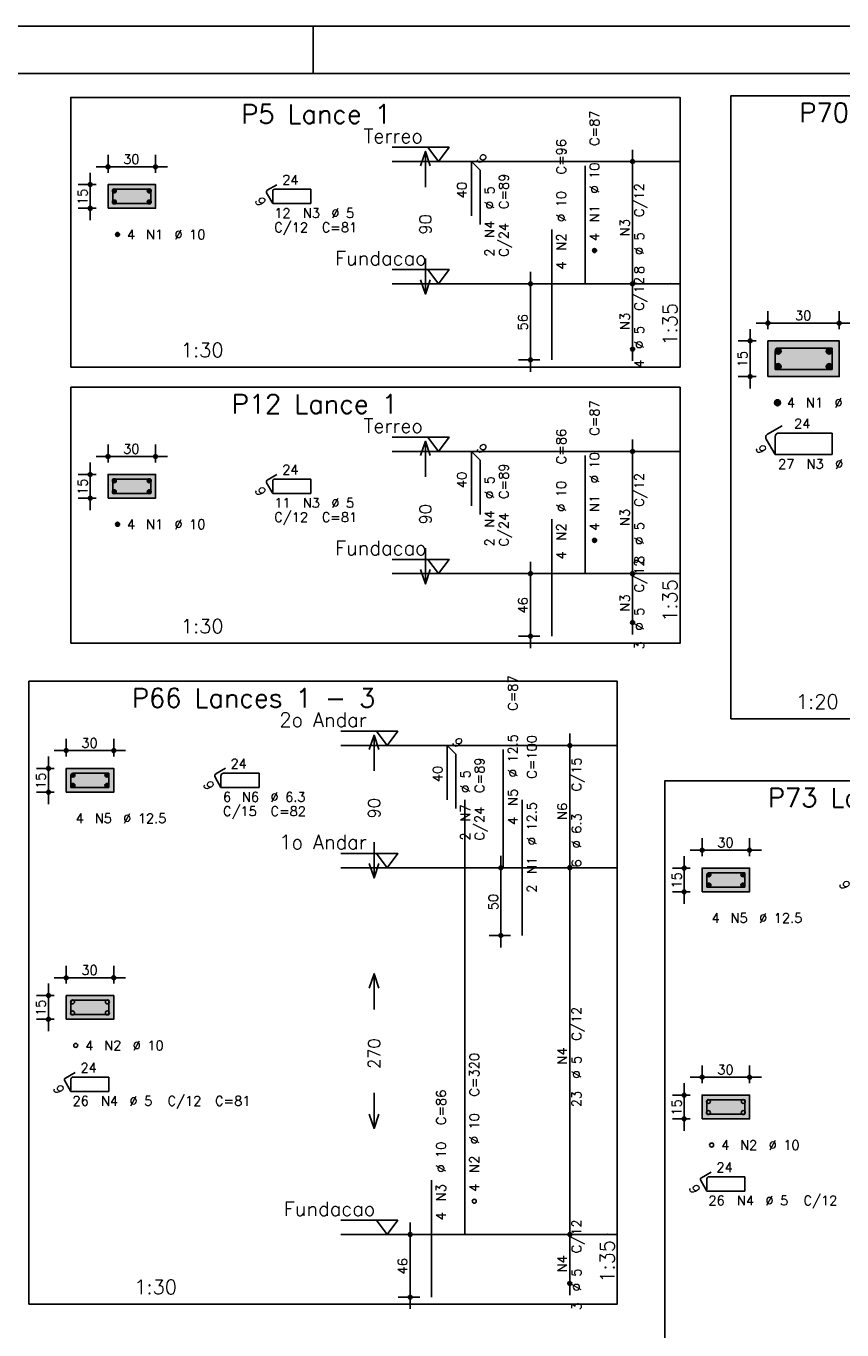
# Model space of a CAD drawing. Extents: x 0 to 119, y 0 to 84.
# Tile 11 of 19: x 57 to 75, y 57 to 84. Entities that reach past the tile are written whole.
import ezdxf

# ---------------------------------------------------------------- set-up
doc = ezdxf.new("R2010")
doc.units = 0
doc.header["$MEASUREMENT"] = 0
doc.linetypes.add('ESTILO_TQS_0002', pattern=[0.4, 0.1, -0.3])
for name, color, linetype in [('1', 1, 'CONTINUOUS'), ('2', 2, 'CONTINUOUS'), ('3', 3, 'CONTINUOUS'), ('4', 4, 'CONTINUOUS'), ('6', 6, 'CONTINUOUS'), ('7', 7, 'CONTINUOUS'), ('8', 8, 'CONTINUOUS'), ('9', 9, 'CONTINUOUS')]:
    doc.layers.add(name, color=color, linetype=linetype)
doc.styles.get("Standard").update_dxf_attribs({"font": 'ROMANS.SHX'})

msp = doc.modelspace()

# ---------------------------------------------------------------- linework, layer by layer
at = {"layer": '1', "linetype": 'Continuous'}
for p, q in [((0, 84.1), (118.9, 84.1)), ((63.4, 83.1), (63.4, 84.1))]:
    msp.add_line(p, q, dxfattribs=at)
for points in [[(58.3, 76.929), (71.125, 76.929), (71.125, 82.6), (58.3, 82.6), (58.3, 76.929)], [(72.191, 69.532), (83.129, 69.532), (83.129, 82.632), (72.191, 82.632), (72.191, 69.532)], [(65.065, 81.55), (66.265, 81.55), (66.04, 81.25), (65.815, 81.55)], [(71.125, 81.25), (65.065, 81.25)], [(65.065, 78.979), (66.265, 78.979), (66.04, 78.679), (65.815, 78.979)], [(71.125, 78.679), (65.065, 78.679)], [(58.3, 71.119), (71.125, 71.119), (71.125, 76.505), (58.3, 76.505), (58.3, 71.119)], [(65.065, 75.455), (66.265, 75.455), (66.04, 75.155), (65.815, 75.455)], [(71.125, 75.155), (65.065, 75.155)], [(65.065, 72.884), (66.265, 72.884), (66.04, 72.584), (65.815, 72.884)], [(71.125, 72.584), (65.065, 72.584)], [(57.42, 57.221), (69.805, 57.221), (69.805, 70.321), (57.42, 70.321), (57.42, 57.221)], [(63.985, 69.271), (65.185, 69.271), (64.96, 68.971), (64.735, 69.271)], [(69.805, 68.971), (63.985, 68.971)], [(70.805, 55.126), (83.19, 55.126), (83.19, 68.226), (70.805, 68.226), (70.805, 55.126)], [(63.985, 66.7), (65.185, 66.7), (64.96, 66.4), (64.735, 66.7)], [(69.805, 66.4), (63.985, 66.4)], [(63.985, 58.986), (65.185, 58.986), (64.96, 58.686), (64.735, 58.986)], [(69.805, 58.686), (63.985, 58.686)]]:
    msp.add_lwpolyline(points, dxfattribs=at)
at = {"layer": '1', "linetype": 'ESTILO_TQS_0002'}
for points in [[(59.085, 80.267), (60.085, 80.267), (60.085, 80.767), (59.085, 80.767), (59.085, 80.267)], [(72.976, 76.729), (74.476, 76.729), (74.476, 77.479), (72.976, 77.479), (72.976, 76.729)], [(59.085, 74.172), (60.085, 74.172), (60.085, 74.672), (59.085, 74.672), (59.085, 74.172)], [(58.205, 67.988), (59.205, 67.988), (59.205, 68.488), (58.205, 68.488), (58.205, 67.988)], [(71.59, 65.893), (72.59, 65.893), (72.59, 66.393), (71.59, 66.393), (71.59, 65.893)], [(58.205, 63.212), (59.205, 63.212), (59.205, 63.712), (58.205, 63.712), (58.205, 63.212)], [(71.59, 61.117), (72.59, 61.117), (72.59, 61.617), (71.59, 61.617), (71.59, 61.117)]]:
    msp.add_lwpolyline(points, dxfattribs=at)
at = {"layer": '2', "linetype": 'Continuous'}
for p, q in [((70.125, 78.429), (70.125, 81.5)), ((59.085, 81.017), (59.085, 81.392)), ((60.085, 81.017), (60.085, 81.392)), ((70.125, 81.25), (70.125, 81.25)), ((58.71, 80.017), (58.71, 81.017)), ((58.835, 81.142), (60.335, 81.142)), ((58.835, 80.767), (58.46, 80.767)), ((59.085, 80.767), (59.085, 80.767)), ((59.085, 80.767), (59.085, 80.767)), ((60.085, 80.767), (60.085, 80.767)), ((58.835, 80.267), (58.46, 80.267)), ((59.085, 80.267), (59.085, 80.267)), ((67.975, 76.829), (67.975, 78.929)), ((70.125, 77.057), (70.125, 78.929)), ((68.175, 78.679), (67.725, 78.679)), ((68.425, 78.679), (68.425, 78.679)), ((70.125, 78.679), (70.125, 78.679)), ((70.125, 78.679), (70.125, 78.679)), ((72.976, 77.729), (72.976, 78.104)), ((74.476, 77.729), (74.476, 78.104)), ((72.601, 76.479), (72.601, 77.729)), ((72.726, 77.854), (74.726, 77.854)), ((72.726, 77.479), (72.351, 77.479)), ((72.976, 77.479), (72.976, 77.479)), ((72.976, 77.479), (72.976, 77.479)), ((74.476, 77.479), (74.476, 77.479)), ((68.175, 77.079), (67.725, 77.079)), ((68.425, 77.079), (68.425, 77.079)), ((70.125, 77.307), (70.125, 77.307)), ((72.726, 76.729), (72.351, 76.729)), ((72.976, 76.729), (72.976, 76.729)), ((59.085, 74.922), (59.085, 75.297)), ((60.085, 74.922), (60.085, 75.297)), ((70.125, 72.334), (70.125, 75.405)), ((70.125, 75.155), (70.125, 75.155)), ((58.71, 73.922), (58.71, 74.922)), ((58.835, 75.047), (60.335, 75.047)), ((58.835, 74.672), (58.46, 74.672)), ((59.085, 74.672), (59.085, 74.672)), ((59.085, 74.672), (59.085, 74.672)), ((60.085, 74.672), (60.085, 74.672)), ((58.835, 74.172), (58.46, 74.172)), ((59.085, 74.172), (59.085, 74.172)), ((67.975, 71.019), (67.975, 72.834)), ((70.125, 71.305), (70.125, 72.834)), ((68.175, 72.584), (67.725, 72.584)), ((68.425, 72.584), (68.425, 72.584)), ((70.125, 72.584), (70.125, 72.584)), ((70.125, 72.584), (70.125, 72.584)), ((70.125, 71.555), (70.125, 71.555)), ((68.175, 71.269), (67.725, 71.269)), ((68.425, 71.269), (68.425, 71.269)), ((58.205, 68.738), (58.205, 69.113)), ((59.205, 68.738), (59.205, 69.113)), ((68.805, 66.15), (68.805, 69.221)), ((57.955, 68.863), (59.455, 68.863)), ((68.805, 68.971), (68.805, 68.971)), ((57.83, 67.738), (57.83, 68.738)), ((57.955, 68.488), (57.58, 68.488)), ((58.205, 68.488), (58.205, 68.488)), ((58.205, 68.488), (58.205, 68.488)), ((59.205, 68.488), (59.205, 68.488)), ((57.955, 67.988), (57.58, 67.988)), ((58.205, 67.988), (58.205, 67.988)), ((71.59, 66.643), (71.59, 67.018)), ((72.59, 66.643), (72.59, 67.018)), ((67.355, 66.65), (67.355, 64.721)), ((68.805, 58.436), (68.805, 66.65)), ((71.215, 65.643), (71.215, 66.643)), ((71.34, 66.768), (72.84, 66.768)), ((67.555, 66.4), (67.105, 66.4)), ((67.805, 66.4), (67.805, 66.4)), ((68.805, 66.4), (68.805, 66.4)), ((68.805, 66.4), (68.805, 66.4)), ((71.34, 66.393), (70.965, 66.393)), ((71.59, 66.393), (71.59, 66.393)), ((71.59, 66.393), (71.59, 66.393)), ((72.59, 66.393), (72.59, 66.393)), ((71.34, 65.893), (70.965, 65.893)), ((71.59, 65.893), (71.59, 65.893)), ((67.555, 64.971), (67.105, 64.971)), ((67.805, 64.971), (67.805, 64.971)), ((58.205, 63.962), (58.205, 64.337)), ((59.205, 63.962), (59.205, 64.337)), ((57.83, 62.962), (57.83, 63.962)), ((57.955, 64.087), (59.455, 64.087)), ((57.955, 63.712), (57.58, 63.712)), ((58.205, 63.712), (58.205, 63.712)), ((58.205, 63.712), (58.205, 63.712)), ((59.205, 63.712), (59.205, 63.712)), ((57.955, 63.212), (57.58, 63.212)), ((58.205, 63.212), (58.205, 63.212)), ((71.34, 61.992), (72.84, 61.992)), ((71.59, 61.867), (71.59, 62.242)), ((72.59, 61.867), (72.59, 62.242)), ((71.215, 60.867), (71.215, 61.867)), ((71.34, 61.617), (70.965, 61.617)), ((71.59, 61.617), (71.59, 61.617)), ((71.59, 61.617), (71.59, 61.617)), ((72.59, 61.617), (72.59, 61.617)), ((71.34, 61.117), (70.965, 61.117)), ((71.59, 61.117), (71.59, 61.117)), ((65.645, 58.686), (65.195, 58.686)), ((65.445, 57.121), (65.445, 58.936)), ((65.895, 58.686), (65.895, 58.686)), ((68.805, 57.407), (68.805, 58.936)), ((68.805, 58.686), (68.805, 58.686)), ((68.805, 58.686), (68.805, 58.686)), ((68.805, 57.657), (68.805, 57.657)), ((65.645, 57.371), (65.195, 57.371)), ((65.895, 57.371), (65.895, 57.371))]:
    msp.add_line(p, q, dxfattribs=at)
for points in [[(65.665, 81.164), (65.765, 81.464), (65.865, 81.164)], [(65.765, 80.714), (65.765, 81.464)], [(59.085, 80.267), (60.085, 80.267), (60.085, 80.767), (59.085, 80.767), (59.085, 80.267)], [(65.765, 79.214), (65.765, 78.464)], [(65.665, 78.764), (65.765, 78.464), (65.865, 78.764)], [(72.976, 76.729), (74.476, 76.729), (74.476, 77.479), (72.976, 77.479), (72.976, 76.729)], [(65.665, 75.069), (65.765, 75.369), (65.865, 75.069)], [(65.765, 74.619), (65.765, 75.369)], [(59.085, 74.172), (60.085, 74.172), (60.085, 74.672), (59.085, 74.672), (59.085, 74.172)], [(65.765, 73.119), (65.765, 72.369)], [(65.665, 72.669), (65.765, 72.369), (65.865, 72.669)], [(64.585, 68.886), (64.685, 69.186), (64.785, 68.886)], [(64.685, 68.436), (64.685, 69.186)], [(58.205, 67.988), (59.205, 67.988), (59.205, 68.488), (58.205, 68.488), (58.205, 67.988)], [(64.685, 66.936), (64.685, 66.186)], [(64.585, 66.486), (64.685, 66.186), (64.785, 66.486)], [(71.59, 65.893), (72.59, 65.893), (72.59, 66.393), (71.59, 66.393), (71.59, 65.893)], [(64.585, 63.868), (64.685, 64.168), (64.785, 63.868)], [(64.685, 63.418), (64.685, 64.168)], [(58.205, 63.212), (59.205, 63.212), (59.205, 63.712), (58.205, 63.712), (58.205, 63.212)], [(64.685, 61.668), (64.685, 60.918)], [(71.59, 61.117), (72.59, 61.117), (72.59, 61.617), (71.59, 61.617), (71.59, 61.117)], [(64.585, 61.218), (64.685, 60.918), (64.785, 61.218)]]:
    msp.add_lwpolyline(points, dxfattribs=at)
for centre, radius in [((59.085, 81.142), 0.04), ((60.085, 81.142), 0.04), ((70.125, 81.25), 0.0416), ((70.125, 81.25), 0.0208), ((59.085, 81.142), 0.02), ((60.085, 81.142), 0.02), ((58.71, 80.767), 0.04), ((58.71, 80.767), 0.02), ((58.71, 80.267), 0.04), ((58.71, 80.267), 0.02), ((67.975, 78.679), 0.04), ((67.975, 78.679), 0.02), ((70.125, 78.679), 0.0416), ((70.125, 78.679), 0.0416), ((70.125, 78.679), 0.0208), ((70.125, 78.679), 0.0208), ((72.976, 77.854), 0.04), ((74.476, 77.854), 0.04), ((72.976, 77.854), 0.02), ((74.476, 77.854), 0.02), ((70.125, 77.307), 0.0416), ((70.125, 77.307), 0.0208), ((72.601, 77.479), 0.04), ((72.601, 77.479), 0.02), ((67.975, 77.079), 0.04), ((67.975, 77.079), 0.02), ((72.601, 76.729), 0.04), ((72.601, 76.729), 0.02), ((70.125, 75.155), 0.0416), ((70.125, 75.155), 0.0208), ((59.085, 75.047), 0.04), ((59.085, 75.047), 0.02), ((60.085, 75.047), 0.04), ((60.085, 75.047), 0.02), ((58.71, 74.672), 0.04), ((58.71, 74.672), 0.02), ((58.71, 74.172), 0.04), ((58.71, 74.172), 0.02), ((67.975, 72.584), 0.04), ((67.975, 72.584), 0.02), ((70.125, 72.584), 0.0416), ((70.125, 72.584), 0.0416), ((70.125, 72.584), 0.0208), ((70.125, 72.584), 0.0208), ((70.125, 71.555), 0.0416), ((70.125, 71.555), 0.0208), ((67.975, 71.269), 0.04), ((67.975, 71.269), 0.02), ((58.205, 68.863), 0.04), ((58.205, 68.863), 0.02), ((59.205, 68.863), 0.04), ((59.205, 68.863), 0.02), ((68.805, 68.971), 0.0416), ((68.805, 68.971), 0.0208), ((57.83, 68.488), 0.04), ((57.83, 68.488), 0.02), ((57.83, 67.988), 0.04), ((57.83, 67.988), 0.02), ((71.59, 66.768), 0.04), ((71.59, 66.768), 0.02), ((72.59, 66.768), 0.04), ((72.59, 66.768), 0.02), ((67.355, 66.4), 0.04), ((67.355, 66.4), 0.02), ((68.805, 66.4), 0.0416), ((68.805, 66.4), 0.0416), ((68.805, 66.4), 0.0208), ((68.805, 66.4), 0.0208), ((71.215, 66.393), 0.04), ((71.215, 66.393), 0.02), ((71.215, 65.893), 0.04), ((71.215, 65.893), 0.02), ((67.355, 64.971), 0.04), ((67.355, 64.971), 0.02), ((58.205, 64.087), 0.04), ((58.205, 64.087), 0.02), ((59.205, 64.087), 0.04), ((59.205, 64.087), 0.02), ((57.83, 63.712), 0.04), ((57.83, 63.712), 0.02), ((57.83, 63.212), 0.04), ((57.83, 63.212), 0.02), ((71.59, 61.992), 0.04), ((71.59, 61.992), 0.02), ((72.59, 61.992), 0.04), ((72.59, 61.992), 0.02), ((71.215, 61.617), 0.04), ((71.215, 61.617), 0.02), ((71.215, 61.117), 0.04), ((71.215, 61.117), 0.02), ((65.445, 58.686), 0.04), ((65.445, 58.686), 0.02), ((68.805, 58.686), 0.0416), ((68.805, 58.686), 0.0416), ((68.805, 58.686), 0.0208), ((68.805, 58.686), 0.0208), ((68.805, 57.657), 0.0416), ((68.805, 57.657), 0.0208), ((65.445, 57.371), 0.04), ((65.445, 57.371), 0.02)]:
    msp.add_circle(centre, radius, dxfattribs=at)
at = {"layer": '3', "linetype": 'Continuous'}
for p, q in [((59.177, 80.628), (59.224, 80.675)), ((59.177, 80.639), (59.212, 80.675)), ((59.18, 80.618), (59.234, 80.672)), ((59.184, 80.611), (59.241, 80.668)), ((59.189, 80.604), (59.248, 80.663)), ((59.195, 80.599), (59.253, 80.657)), ((59.203, 80.595), (59.257, 80.649)), ((59.212, 80.592), (59.26, 80.639)), ((59.224, 80.592), (59.26, 80.628)), ((59.91, 80.628), (59.958, 80.675)), ((59.91, 80.639), (59.946, 80.675)), ((59.913, 80.618), (59.967, 80.672)), ((59.917, 80.611), (59.975, 80.668)), ((59.922, 80.604), (59.981, 80.663)), ((59.929, 80.599), (59.986, 80.657)), ((59.936, 80.595), (59.99, 80.649)), ((59.946, 80.592), (59.993, 80.639)), ((59.958, 80.592), (59.993, 80.628)), ((59.177, 80.394), (59.224, 80.441)), ((59.177, 80.406), (59.212, 80.441)), ((59.18, 80.385), (59.234, 80.439)), ((59.184, 80.377), (59.241, 80.435)), ((59.189, 80.371), (59.248, 80.43)), ((59.195, 80.365), (59.253, 80.423)), ((59.203, 80.361), (59.257, 80.415)), ((59.212, 80.359), (59.26, 80.406)), ((59.224, 80.359), (59.26, 80.394)), ((59.91, 80.394), (59.958, 80.441)), ((59.91, 80.406), (59.946, 80.441)), ((59.913, 80.385), (59.967, 80.439)), ((59.917, 80.377), (59.975, 80.435)), ((59.922, 80.371), (59.981, 80.43)), ((59.929, 80.365), (59.986, 80.423)), ((59.936, 80.361), (59.99, 80.415)), ((59.946, 80.359), (59.993, 80.406)), ((59.958, 80.359), (59.993, 80.394)), ((59.244, 79.711), (59.291, 79.758)), ((59.244, 79.723), (59.279, 79.758)), ((59.246, 79.702), (59.3, 79.756)), ((59.25, 79.694), (59.308, 79.752)), ((59.256, 79.687), (59.314, 79.746)), ((59.262, 79.682), (59.32, 79.74)), ((59.27, 79.678), (59.324, 79.732)), ((59.279, 79.676), (59.326, 79.723)), ((59.291, 79.676), (59.326, 79.711)), ((69.284, 79.373), (69.331, 79.42)), ((69.284, 79.385), (69.319, 79.42)), ((69.286, 79.363), (69.34, 79.417)), ((69.29, 79.356), (69.348, 79.413)), ((69.296, 79.349), (69.354, 79.408)), ((69.302, 79.344), (69.36, 79.402)), ((69.31, 79.34), (69.364, 79.394)), ((69.319, 79.337), (69.366, 79.385)), ((69.331, 79.337), (69.366, 79.373)), ((73.127, 77.257), (73.198, 77.328)), ((73.127, 77.275), (73.18, 77.328)), ((74.202, 77.257), (74.272, 77.328)), ((74.202, 77.275), (74.255, 77.328)), ((73.131, 77.243), (73.212, 77.324)), ((73.137, 77.232), (73.223, 77.318)), ((73.145, 77.222), (73.233, 77.31)), ((73.154, 77.214), (73.241, 77.301)), ((73.166, 77.208), (73.247, 77.289)), ((73.18, 77.204), (73.251, 77.275)), ((73.198, 77.204), (73.251, 77.257)), ((74.206, 77.243), (74.287, 77.324)), ((74.212, 77.232), (74.298, 77.318)), ((74.22, 77.222), (74.308, 77.31)), ((74.229, 77.214), (74.316, 77.301)), ((74.241, 77.208), (74.322, 77.289)), ((74.255, 77.204), (74.326, 77.275)), ((74.273, 77.204), (74.326, 77.257)), ((73.127, 76.932), (73.198, 77.003)), ((73.127, 76.95), (73.18, 77.003)), ((73.131, 76.918), (73.212, 76.999)), ((73.137, 76.907), (73.223, 76.993)), ((73.145, 76.897), (73.233, 76.985)), ((73.154, 76.889), (73.241, 76.976)), ((73.166, 76.883), (73.247, 76.964)), ((73.18, 76.879), (73.251, 76.95)), ((73.198, 76.879), (73.251, 76.932)), ((74.202, 76.932), (74.272, 77.003)), ((74.202, 76.95), (74.255, 77.003)), ((74.206, 76.918), (74.287, 76.999)), ((74.212, 76.907), (74.298, 76.993)), ((74.22, 76.897), (74.308, 76.985)), ((74.229, 76.889), (74.316, 76.976)), ((74.241, 76.883), (74.322, 76.964)), ((74.255, 76.879), (74.326, 76.95)), ((74.273, 76.879), (74.326, 76.932)), ((73.114, 76.17), (73.185, 76.241)), ((73.114, 76.188), (73.167, 76.241)), ((73.118, 76.156), (73.199, 76.237)), ((73.124, 76.144), (73.211, 76.231)), ((73.132, 76.135), (73.22, 76.223)), ((73.142, 76.127), (73.228, 76.213)), ((73.153, 76.121), (73.234, 76.202)), ((73.167, 76.117), (73.238, 76.188)), ((73.185, 76.117), (73.238, 76.17)), ((59.177, 74.533), (59.224, 74.58)), ((59.177, 74.545), (59.212, 74.58)), ((59.177, 74.299), (59.224, 74.347)), ((59.177, 74.311), (59.212, 74.347)), ((59.18, 74.523), (59.234, 74.577)), ((59.18, 74.29), (59.234, 74.344)), ((59.184, 74.516), (59.241, 74.573)), ((59.184, 74.282), (59.241, 74.34)), ((59.189, 74.509), (59.248, 74.568)), ((59.189, 74.276), (59.248, 74.335)), ((59.195, 74.504), (59.253, 74.562)), ((59.195, 74.271), (59.253, 74.328)), ((59.203, 74.5), (59.257, 74.554)), ((59.203, 74.267), (59.257, 74.32)), ((59.212, 74.497), (59.26, 74.545)), ((59.212, 74.264), (59.26, 74.311)), ((59.224, 74.497), (59.26, 74.533)), ((59.91, 74.533), (59.958, 74.58)), ((59.91, 74.545), (59.946, 74.58)), ((59.91, 74.299), (59.958, 74.347)), ((59.91, 74.311), (59.946, 74.347)), ((59.913, 74.523), (59.967, 74.577)), ((59.913, 74.29), (59.967, 74.344)), ((59.917, 74.516), (59.975, 74.573)), ((59.917, 74.282), (59.975, 74.34)), ((59.922, 74.509), (59.981, 74.568)), ((59.922, 74.276), (59.981, 74.335)), ((59.929, 74.504), (59.986, 74.562)), ((59.929, 74.271), (59.986, 74.328)), ((59.936, 74.5), (59.99, 74.554)), ((59.936, 74.267), (59.99, 74.32)), ((59.946, 74.497), (59.993, 74.545)), ((59.946, 74.264), (59.993, 74.311)), ((59.958, 74.497), (59.993, 74.533)), ((59.224, 74.264), (59.26, 74.299)), ((59.958, 74.264), (59.993, 74.299)), ((59.244, 73.616), (59.291, 73.663)), ((59.244, 73.628), (59.279, 73.663)), ((59.246, 73.607), (59.3, 73.661)), ((59.25, 73.599), (59.308, 73.657)), ((59.256, 73.593), (59.314, 73.651)), ((59.262, 73.587), (59.32, 73.645)), ((59.27, 73.583), (59.324, 73.637)), ((59.279, 73.581), (59.326, 73.628)), ((59.291, 73.581), (59.326, 73.616)), ((69.284, 73.278), (69.331, 73.325)), ((69.284, 73.29), (69.319, 73.325)), ((69.286, 73.269), (69.34, 73.323)), ((69.29, 73.261), (69.348, 73.319)), ((69.296, 73.254), (69.354, 73.313)), ((69.302, 73.249), (69.36, 73.307)), ((69.31, 73.245), (69.364, 73.299)), ((69.319, 73.243), (69.366, 73.29)), ((69.331, 73.243), (69.366, 73.278)), ((58.305, 68.34), (58.353, 68.388)), ((58.305, 68.352), (58.341, 68.388)), ((58.308, 68.331), (58.362, 68.385)), ((58.312, 68.323), (58.37, 68.381)), ((58.317, 68.317), (58.376, 68.376)), ((58.324, 68.312), (58.381, 68.369)), ((58.331, 68.308), (58.385, 68.362)), ((58.341, 68.305), (58.388, 68.352)), ((58.353, 68.305), (58.388, 68.34)), ((59.022, 68.34), (59.069, 68.388)), ((59.022, 68.352), (59.057, 68.388)), ((59.025, 68.331), (59.079, 68.385)), ((59.029, 68.323), (59.086, 68.381)), ((59.034, 68.317), (59.093, 68.376)), ((59.04, 68.312), (59.098, 68.369)), ((59.048, 68.308), (59.102, 68.362)), ((59.057, 68.305), (59.105, 68.352)), ((59.069, 68.305), (59.105, 68.34)), ((58.305, 68.124), (58.353, 68.171)), ((58.305, 68.136), (58.341, 68.171)), ((58.308, 68.114), (58.362, 68.168)), ((58.312, 68.107), (58.37, 68.164)), ((58.317, 68.1), (58.376, 68.159)), ((58.324, 68.095), (58.381, 68.153)), ((58.331, 68.091), (58.385, 68.145)), ((58.341, 68.088), (58.388, 68.136)), ((58.353, 68.088), (58.388, 68.124)), ((59.022, 68.124), (59.069, 68.171)), ((59.022, 68.136), (59.057, 68.171)), ((59.025, 68.114), (59.079, 68.168)), ((59.029, 68.107), (59.086, 68.164)), ((59.034, 68.1), (59.093, 68.159)), ((59.04, 68.095), (59.098, 68.153)), ((59.048, 68.091), (59.102, 68.145)), ((59.057, 68.088), (59.105, 68.136)), ((59.069, 68.088), (59.105, 68.124)), ((71.69, 66.245), (71.738, 66.292)), ((71.69, 66.257), (71.726, 66.292)), ((71.693, 66.236), (71.747, 66.29)), ((71.697, 66.228), (71.755, 66.286)), ((71.702, 66.222), (71.761, 66.281)), ((71.709, 66.216), (71.766, 66.274)), ((71.716, 66.212), (71.77, 66.266)), ((71.726, 66.21), (71.773, 66.257)), ((71.738, 66.21), (71.773, 66.245)), ((72.407, 66.245), (72.454, 66.292)), ((72.407, 66.257), (72.442, 66.292)), ((72.41, 66.236), (72.464, 66.29)), ((72.414, 66.228), (72.471, 66.286)), ((72.419, 66.222), (72.478, 66.281)), ((72.425, 66.216), (72.483, 66.274)), ((72.433, 66.212), (72.487, 66.266)), ((72.442, 66.21), (72.49, 66.257)), ((72.454, 66.21), (72.49, 66.245)), ((71.69, 66.029), (71.738, 66.076)), ((71.69, 66.04), (71.726, 66.076)), ((71.693, 66.019), (71.747, 66.073)), ((71.697, 66.011), (71.755, 66.069)), ((71.702, 66.005), (71.761, 66.064)), ((71.709, 66), (71.766, 66.057)), ((71.716, 65.996), (71.77, 66.05)), ((71.726, 65.993), (71.773, 66.04)), ((71.738, 65.993), (71.773, 66.029)), ((72.407, 66.029), (72.454, 66.076)), ((72.407, 66.04), (72.442, 66.076)), ((72.41, 66.019), (72.464, 66.073)), ((72.414, 66.011), (72.471, 66.069)), ((72.419, 66.005), (72.478, 66.064)), ((72.425, 66), (72.483, 66.057)), ((72.433, 65.996), (72.487, 66.05)), ((72.442, 65.993), (72.49, 66.04)), ((72.454, 65.993), (72.49, 66.029))]:
    msp.add_line(p, q, dxfattribs=at)
for centre, radius in [((59.218, 80.634), 0.0417), ((59.952, 80.634), 0.0417), ((59.218, 80.4), 0.0417), ((59.952, 80.4), 0.0417), ((59.285, 79.717), 0.0417), ((69.325, 79.379), 0.0417), ((73.189, 77.266), 0.0625), ((74.264, 77.266), 0.0625), ((73.189, 76.941), 0.0625), ((74.264, 76.941), 0.0625), ((73.176, 76.179), 0.0625), ((59.218, 74.539), 0.0417), ((59.218, 74.305), 0.0417), ((59.952, 74.539), 0.0417), ((59.952, 74.305), 0.0417), ((59.285, 73.622), 0.0417), ((69.325, 73.284), 0.0417), ((58.347, 68.346), 0.0417), ((59.063, 68.346), 0.0417), ((58.347, 68.13), 0.0417), ((59.063, 68.13), 0.0417), ((71.732, 66.251), 0.0417), ((72.448, 66.251), 0.0417), ((71.732, 66.034), 0.0417), ((72.448, 66.034), 0.0417), ((58.338, 63.578), 0.0417), ((59.072, 63.578), 0.0417), ((58.338, 63.345), 0.0417), ((59.072, 63.345), 0.0417), ((58.405, 62.662), 0.0417), ((71.723, 61.483), 0.0417), ((72.457, 61.483), 0.0417), ((71.723, 61.25), 0.0417), ((72.457, 61.25), 0.0417), ((71.79, 60.567), 0.0417), ((66.795, 59.386), 0.0417)]:
    msp.add_circle(centre, radius, dxfattribs=at)
at = {"layer": '4', "linetype": 'Continuous'}
for p, q in [((59.185, 80.625), (59.185, 80.367)), ((59.185, 80.625), (59.185, 80.392)), ((59.46, 80.667), (59.227, 80.667)), ((59.985, 80.667), (59.227, 80.667)), ((59.985, 80.367), (59.985, 80.667)), ((59.185, 80.367), (59.985, 80.367)), ((73.555, 77.329), (73.205, 77.329)), ((74.326, 77.329), (73.205, 77.329)), ((74.326, 76.878), (74.326, 77.329)), ((73.126, 77.25), (73.126, 76.878)), ((73.126, 77.25), (73.126, 76.9)), ((73.126, 76.878), (74.326, 76.878)), ((59.185, 74.53), (59.185, 74.272)), ((59.185, 74.53), (59.185, 74.297)), ((59.46, 74.572), (59.227, 74.572)), ((59.985, 74.572), (59.227, 74.572)), ((59.985, 74.272), (59.985, 74.572)), ((59.185, 74.272), (59.985, 74.272)), ((58.305, 68.336), (58.305, 68.088)), ((58.305, 68.336), (58.305, 68.102)), ((58.591, 68.388), (58.357, 68.388)), ((59.105, 68.388), (58.357, 68.388)), ((59.105, 68.088), (59.105, 68.388)), ((58.305, 68.088), (59.105, 68.088)), ((71.69, 66.24), (71.69, 65.993)), ((71.69, 66.24), (71.69, 66.007)), ((71.976, 66.293), (71.742, 66.293)), ((72.49, 66.293), (71.742, 66.293)), ((72.49, 65.993), (72.49, 66.293)), ((71.69, 65.993), (72.49, 65.993)), ((58.305, 63.57), (58.305, 63.312)), ((58.305, 63.57), (58.305, 63.337)), ((58.58, 63.612), (58.347, 63.612)), ((59.105, 63.612), (58.347, 63.612)), ((59.105, 63.312), (59.105, 63.612)), ((58.305, 63.312), (59.105, 63.312)), ((71.69, 61.475), (71.69, 61.217)), ((71.69, 61.475), (71.69, 61.242)), ((71.965, 61.517), (71.732, 61.517)), ((72.49, 61.517), (71.732, 61.517)), ((72.49, 61.217), (72.49, 61.517)), ((71.69, 61.217), (72.49, 61.217))]:
    msp.add_line(p, q, dxfattribs=at)
for centre, radius in [((59.227, 80.625), 0.0417), ((59.227, 80.625), 0.0417), ((73.205, 77.25), 0.0788), ((73.205, 77.25), 0.0788), ((59.227, 74.53), 0.0417), ((59.227, 74.53), 0.0417), ((58.357, 68.336), 0.0525), ((58.357, 68.336), 0.0525), ((71.742, 66.24), 0.0525), ((71.742, 66.24), 0.0525), ((58.347, 63.57), 0.0417), ((58.347, 63.57), 0.0417), ((71.732, 61.475), 0.0417), ((71.732, 61.475), 0.0417)]:
    msp.add_arc(centre, radius, 90, 180, dxfattribs=at)
at = {"layer": '6', "linetype": 'Continuous'}
for p, q in [((66.733, 80.107), (66.733, 81.25)), ((66.733, 81.25), (66.915, 81.068)), ((66.915, 81.068), (66.915, 79.925)), ((69.125, 78.679), (69.125, 81.164)), ((62.64, 80.764), (62.438, 80.648)), ((62.552, 80.625), (62.552, 80.392)), ((63.352, 80.667), (62.593, 80.667)), ((63.352, 80.367), (63.352, 80.667)), ((62.422, 80.591), (62.552, 80.367)), ((62.552, 80.367), (63.352, 80.367)), ((68.425, 77.079), (68.425, 79.822)), ((73.272, 75.696), (72.969, 75.521)), ((72.94, 75.413), (73.126, 75.091)), ((73.126, 75.463), (73.126, 75.113)), ((74.326, 75.541), (73.205, 75.541)), ((74.326, 75.091), (74.326, 75.541)), ((66.733, 74.012), (66.733, 75.155)), ((66.733, 75.155), (66.915, 74.973)), ((66.915, 74.973), (66.915, 73.83)), ((69.125, 72.584), (69.125, 75.069)), ((73.126, 75.091), (74.326, 75.091)), ((62.64, 74.669), (62.438, 74.553)), ((62.422, 74.496), (62.552, 74.272)), ((62.552, 74.53), (62.552, 74.297)), ((63.352, 74.572), (62.593, 74.572)), ((63.352, 74.272), (63.352, 74.572)), ((62.552, 74.272), (63.352, 74.272)), ((68.425, 71.269), (68.425, 73.727)), ((66.223, 67.828), (66.223, 68.971)), ((66.223, 68.971), (66.405, 68.789)), ((67.405, 66.4), (67.405, 68.886)), ((66.405, 68.789), (66.405, 67.647)), ((61.339, 68.302), (61.463, 68.088)), ((61.561, 68.491), (61.358, 68.374)), ((61.463, 68.336), (61.463, 68.102)), ((62.264, 68.388), (61.516, 68.388)), ((62.264, 68.088), (62.264, 68.388)), ((61.463, 68.088), (62.264, 68.088)), ((66.595, 58.686), (66.595, 67.828)), ((67.805, 64.971), (67.805, 67.828)), ((58.393, 62.092), (58.191, 61.976)), ((59.105, 61.995), (58.347, 61.995)), ((59.105, 61.695), (59.105, 61.995)), ((58.176, 61.919), (58.305, 61.695)), ((58.305, 61.953), (58.305, 61.72)), ((58.305, 61.695), (59.105, 61.695)), ((65.895, 57.371), (65.895, 59.828)), ((71.561, 59.824), (71.69, 59.6)), ((71.778, 59.997), (71.576, 59.881)), ((71.69, 59.858), (71.69, 59.625)), ((72.49, 59.9), (71.732, 59.9)), ((72.49, 59.6), (72.49, 59.9)), ((71.69, 59.6), (72.49, 59.6))]:
    msp.add_line(p, q, dxfattribs=at)
for centre, radius, start, end in [((62.459, 80.611), 0.0417, 120, 210), ((62.593, 80.625), 0.0417, 90, 180), ((73.008, 75.452), 0.0788, 120, 210), ((73.205, 75.463), 0.0788, 90, 180), ((62.459, 74.517), 0.0417, 120, 210), ((62.593, 74.53), 0.0417, 90, 180), ((61.385, 68.329), 0.0525, 120, 210), ((61.516, 68.336), 0.0525, 90, 180), ((58.212, 61.94), 0.0417, 120, 210), ((58.347, 61.953), 0.0417, 90, 180), ((71.597, 59.844), 0.0417, 120, 210), ((71.732, 59.858), 0.0417, 90, 180)]:
    msp.add_arc(centre, radius, start, end, dxfattribs=at)
at = {"layer": '8', "linetype": 'Continuous'}
msp.add_line((2.5, 83.1), (117.9, 83.1), dxfattribs=at)
at = {"layer": '9', "linetype": 'Continuous'}
for points in [[(59.085, 80.267), (60.085, 80.267), (60.085, 80.767)], [(59.085, 80.267), (60.085, 80.767), (59.085, 80.767)], [(59.085, 80.267), (59.085, 80.767), (59.085, 80.267)], [(72.976, 76.729), (74.476, 76.729), (74.476, 77.479)], [(72.976, 76.729), (74.476, 77.479), (72.976, 77.479)], [(72.976, 76.729), (72.976, 77.479), (72.976, 76.729)], [(59.085, 74.172), (60.085, 74.172), (60.085, 74.672)], [(59.085, 74.172), (60.085, 74.672), (59.085, 74.672)], [(59.085, 74.172), (59.085, 74.672), (59.085, 74.172)], [(58.205, 67.988), (59.205, 67.988), (59.205, 68.488)], [(58.205, 67.988), (59.205, 68.488), (58.205, 68.488)], [(58.205, 67.988), (58.205, 68.488), (58.205, 67.988)], [(71.59, 65.893), (72.59, 65.893), (72.59, 66.393)], [(71.59, 65.893), (72.59, 66.393), (71.59, 66.393)], [(71.59, 65.893), (71.59, 66.393), (71.59, 65.893)], [(58.205, 63.212), (59.205, 63.212), (59.205, 63.712)], [(58.205, 63.212), (59.205, 63.712), (58.205, 63.712)], [(58.205, 63.212), (58.205, 63.712), (58.205, 63.212)], [(71.59, 61.117), (72.59, 61.117), (72.59, 61.617)], [(71.59, 61.117), (72.59, 61.617), (71.59, 61.617)], [(71.59, 61.117), (71.59, 61.617), (71.59, 61.117)]]:
    msp.add_solid(points, dxfattribs=at)

# ---------------------------------------------------------------- texts
at = {"layer": '1', "linetype": 'Continuous'}
for s, p in [('Terreo', (64.465, 81.64)), ('Fundacao', (63.865, 79.069)), ('Terreo', (64.465, 75.545)), ('Fundacao', (63.865, 72.974)), (' 2o Andar', (62.485, 69.361)), (' 1o Andar', (62.485, 66.79)), ('Fundacao', (62.785, 59.076))]:
    msp.add_text(s, height=0.3, dxfattribs=at).set_placement(p)
at = {"layer": '2', "linetype": 'Continuous'}
for s, height, rotation, p in [('C=87', 0.2, 90, (69.425, 81.579)), ('C=96', 0.2, 90, (68.725, 80.979)), ('9', 0.2, 315, (66.824, 81.301)), ('%%c 10', 0.2, 90, (69.425, 80.579)), ('15', 0.2, 90, (58.65, 80.337)), ('40', 0.2, 90, (66.633, 80.479)), ('%%c 5', 0.2, 90, (67.215, 80.25)), ('C=89', 0.2, 90, (67.515, 80.25)), ('C/12', 0.2, 90, (70.365, 80.084)), ('9', 0.2, 300, (62.167, 80.433)), ('%%c 10', 0.2, 90, (68.725, 79.979)), ('90', 0.25, 90, (65.89, 79.714)), ('N1', 0.2, 90, (69.425, 79.979)), ('N4', 0.2, 90, (67.215, 79.65)), ('C/24', 0.2, 90, (67.515, 79.25)), ('N3', 0.2, 90, (70.065, 79.684)), ('N2', 0.2, 90, (68.725, 79.379)), ('4', 0.2, 90, (69.425, 79.579)), ('%%c 5', 0.2, 90, (70.365, 79.284)), ('2', 0.2, 90, (67.215, 79.25)), ('4', 0.2, 90, (68.725, 78.979)), ('8', 0.2, 90, (70.365, 78.884)), ('C/12', 0.2, 90, (70.365, 78.113)), ('1:35', 0.3, 90, (71.065, 77.379)), ('56', 0.2, 90, (67.915, 77.699)), ('N3', 0.2, 90, (70.065, 77.713)), ('%%c 5', 0.2, 90, (70.365, 77.313)), ('4', 0.2, 90, (70.365, 76.913)), ('15', 0.2, 90, (72.541, 76.924)), ('C=87', 0.2, 90, (69.425, 75.484)), ('C=86', 0.2, 90, (68.725, 74.884)), ('9', 0.2, 315, (66.824, 75.206)), ('9', 0.2, 300, (72.704, 75.223)), ('%%c 10', 0.2, 90, (69.425, 74.484)), ('40', 0.2, 90, (66.633, 74.384)), ('C=89', 0.2, 90, (67.515, 74.155)), ('15', 0.2, 90, (58.65, 74.242)), ('9', 0.2, 300, (62.167, 74.338)), ('%%c 5', 0.2, 90, (67.215, 74.155)), ('%%c 10', 0.2, 90, (68.725, 73.884)), ('C/12', 0.2, 90, (70.365, 73.989)), ('N1', 0.2, 90, (69.425, 73.884)), ('90', 0.25, 90, (65.89, 73.619)), ('N4', 0.2, 90, (67.215, 73.555)), ('N3', 0.2, 90, (70.065, 73.589)), ('C/24', 0.2, 90, (67.515, 73.155)), ('N2', 0.2, 90, (68.725, 73.284)), ('4', 0.2, 90, (69.425, 73.484)), ('%%c 5', 0.2, 90, (70.365, 73.189)), ('2', 0.2, 90, (67.215, 73.155)), ('4', 0.2, 90, (68.725, 72.884)), ('C/12', 0.2, 90, (70.365, 72.189)), ('8', 0.2, 90, (70.365, 72.789)), ('N3', 0.2, 90, (70.065, 71.789)), ('1:35', 0.3, 90, (71.065, 71.569)), ('46', 0.2, 90, (67.915, 71.747)), ('%%c 5', 0.2, 90, (70.365, 71.389)), ('3', 0.2, 90, (70.365, 70.989)), ('C=87', 0.2, 90, (67.705, 69.7)), ('9', 0.2, 315, (66.314, 69.022)), ('%%c 12.5', 0.2, 90, (67.705, 68.3)), ('C=100', 0.2, 90, (68.105, 68.271)), ('C=89', 0.2, 90, (67.005, 67.971)), ('C/15', 0.2, 90, (69.045, 68.006)), ('15', 0.2, 90, (57.77, 68.058)), ('40', 0.2, 90, (66.123, 68.2)), ('%%c 5', 0.2, 90, (66.705, 67.971)), ('9', 0.2, 300, (61.078, 68.154)), ('N5', 0.2, 90, (67.705, 67.7)), ('90', 0.25, 90, (64.81, 67.436)), ('N6', 0.2, 90, (68.745, 67.406)), ('N7', 0.2, 90, (66.705, 67.371)), ('C/24', 0.2, 90, (67.005, 66.971)), ('%%c 12.5', 0.2, 90, (68.105, 66.871)), ('4', 0.2, 90, (67.705, 67.3)), ('%%c 6.3', 0.2, 90, (69.045, 66.806)), ('2', 0.2, 90, (66.705, 66.971)), ('N1', 0.2, 90, (68.105, 66.271)), ('6', 0.2, 90, (69.045, 66.406)), ('15', 0.2, 90, (71.155, 65.963)), ('9', 0.2, 300, (74.463, 66.059)), ('2', 0.2, 90, (68.105, 65.871)), ('50', 0.2, 90, (67.295, 65.506)), ('15', 0.2, 90, (57.77, 63.282)), ('C/12', 0.2, 90, (69.045, 62.763)), ('270', 0.25, 90, (64.81, 62.168)), ('N4', 0.2, 90, (68.745, 62.263)), ('C=320', 0.2, 90, (66.895, 61.586)), ('%%c 5', 0.2, 90, (69.045, 61.963)), ('9', 0.2, 300, (57.92, 61.762)), ('C=86', 0.2, 90, (66.195, 60.986)), ('23', 0.2, 90, (69.045, 61.363)), ('15', 0.2, 90, (71.155, 61.187)), ('%%c 10', 0.2, 90, (66.895, 60.586)), ('%%c 10', 0.2, 90, (66.195, 59.986)), ('N2', 0.2, 90, (66.895, 59.986)), ('N3', 0.2, 90, (66.195, 59.386)), ('4', 0.2, 90, (66.895, 59.586)), ('9', 0.2, 300, (71.305, 59.666)), ('4', 0.2, 90, (66.195, 58.986)), ('C/12', 0.2, 90, (69.045, 58.291)), ('1:35', 0.3, 90, (69.745, 57.671)), ('46', 0.2, 90, (65.385, 57.848)), ('N4', 0.2, 90, (68.745, 57.891)), ('%%c 5', 0.2, 90, (69.045, 57.491)), ('3', 0.2, 90, (69.045, 57.091))]:
    msp.add_text(s, height=height, rotation=rotation, dxfattribs=at).set_placement(p)
for s, height, p in [('30', 0.2, (59.405, 81.202)), ('1', 0.01, (70.915, 81.25)), ('24', 0.2, (62.752, 80.767)), ('12', 0.2, (62.585, 80.067)), ('N3', 0.2, (63.185, 80.067)), ('%%c 5', 0.2, (63.785, 80.067)), ('4', 0.2, (59.485, 79.617)), ('N1', 0.2, (59.885, 79.617)), ('%%c 10', 0.2, (60.485, 79.617)), ('C/12', 0.2, (62.585, 79.767)), ('C=81', 0.2, (63.585, 79.767)), ('0', 0.01, (70.915, 78.679)), ('30', 0.2, (73.546, 77.914)), ('1:30', 0.3, (60.617, 77.139)), ('4', 0.2, (73.376, 76.079)), ('N1', 0.2, (73.776, 76.079)), ('%%c 12.5', 0.2, (74.376, 76.079)), ('24', 0.2, (73.526, 75.641)), ('30', 0.2, (59.405, 75.107)), ('1', 0.01, (70.915, 75.155)), ('24', 0.2, (62.752, 74.672)), ('27', 0.2, (73.189, 74.791)), ('N3', 0.2, (73.789, 74.791)), ('%%c 6.3', 0.2, (74.389, 74.791)), ('11', 0.2, (62.585, 73.972)), ('N3', 0.2, (63.185, 73.972)), ('%%c 5', 0.2, (63.785, 73.972)), ('C/12', 0.2, (62.585, 73.672)), ('C=81', 0.2, (63.585, 73.672)), ('4', 0.2, (59.485, 73.522)), ('N1', 0.2, (59.885, 73.522)), ('%%c 10', 0.2, (60.485, 73.522)), ('0', 0.01, (70.915, 72.584)), ('1:30', 0.3, (60.617, 71.329)), ('1:20', 0.3, (73.565, 69.742)), ('30', 0.2, (58.525, 68.923)), ('3', 0.01, (69.595, 68.971)), ('24', 0.2, (61.663, 68.488)), ('6', 0.2, (61.505, 67.788)), ('N6', 0.2, (61.905, 67.788)), ('%%c 6.3', 0.2, (62.505, 67.788)), ('4', 0.2, (58.405, 67.338)), ('N5', 0.2, (58.805, 67.338)), ('%%c 12.5', 0.2, (59.405, 67.338)), ('C/15', 0.2, (61.505, 67.488)), ('C=82', 0.2, (62.505, 67.488)), ('30', 0.2, (71.91, 66.828)), ('2', 0.01, (69.595, 66.4)), ('4', 0.2, (71.79, 65.243)), ('N5', 0.2, (72.19, 65.243)), ('%%c 12.5', 0.2, (72.79, 65.243)), ('30', 0.2, (58.525, 64.147)), ('4', 0.2, (58.605, 62.562)), ('N2', 0.2, (59.005, 62.562)), ('%%c 10', 0.2, (59.605, 62.562)), ('24', 0.2, (58.505, 62.095)), ('30', 0.2, (71.91, 62.052)), ('26', 0.2, (58.338, 61.395)), ('N4', 0.2, (58.938, 61.395)), ('%%c 5', 0.2, (59.538, 61.395)), ('C/12', 0.2, (60.338, 61.395)), ('C=81', 0.2, (61.338, 61.395)), ('4', 0.2, (71.99, 60.467)), ('N2', 0.2, (72.39, 60.467)), ('%%c 10', 0.2, (72.99, 60.467)), ('24', 0.2, (71.89, 60)), ('%%c 5', 0.2, (72.923, 59.3)), ('C/12', 0.2, (73.723, 59.3)), ('26', 0.2, (71.723, 59.3)), ('N4', 0.2, (72.323, 59.3)), ('0', 0.01, (69.595, 58.686)), ('1:30', 0.3, (59.638, 57.431))]:
    msp.add_text(s, height=height, dxfattribs=at).set_placement(p)
at = {"layer": '7', "linetype": 'Continuous'}
for s, p in [('P5 Lance 1', (61.888, 82.05)), ('P70 Lances 1 - 3', (73.635, 82.082)), ('P12 Lance 1', (61.688, 75.955)), ('P66 Lances 1 - 3', (59.587, 69.771)), ('P73 Lances 1 - 3', (72.972, 67.676))]:
    msp.add_text(s, height=0.4, dxfattribs=at).set_placement(p)

doc.saveas('drawing.dxf')
